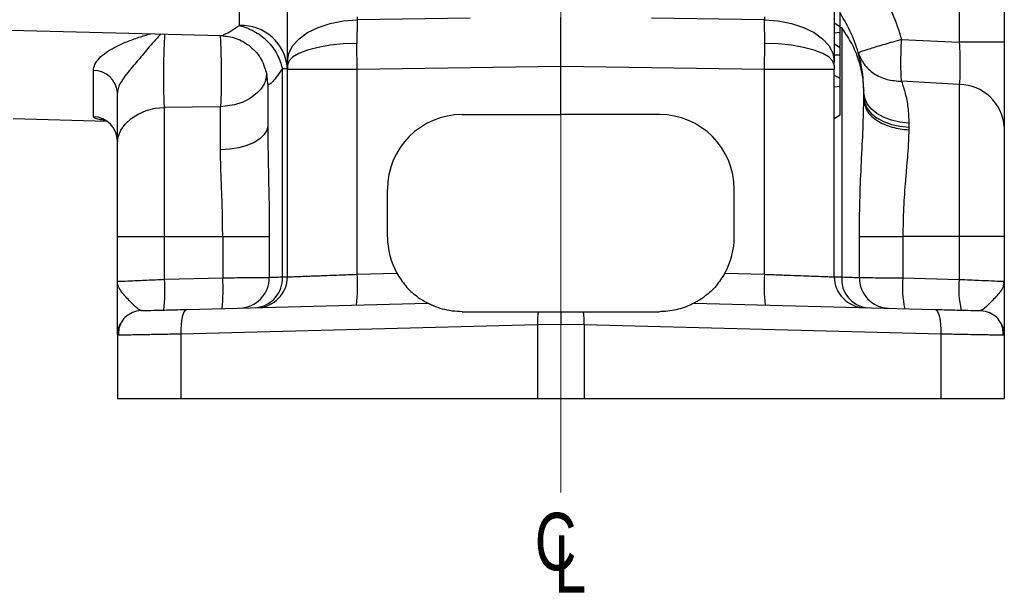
# Model space of a CAD drawing. Header units: inches. Extents: x 0.4 to 16.6, y 0.2 to 10.8.
# Tile 14 of 18: x 11.6 to 14.1, y 3.9 to 5.3. Entities that reach past the tile are written whole.
import ezdxf

# ---------------------------------------------------------------- set-up
doc = ezdxf.new("R2010")
doc.units = ezdxf.units.IN
doc.header["$MEASUREMENT"] = 0
doc.linetypes.add('CENTERX2', pattern=[0.8, 0.5, -0.1, 0.1, -0.1])
doc.layers.add('SLD-0', color=7, linetype='Continuous', lineweight=25)
doc.styles.add('SLDTEXTSTYLE0', font='TXT', dxfattribs={"width": 0.75})

# ---------------------------------------------------------------- blocks, each defined once
blk = doc.blocks.new('SW_SYMBOL_MOD_CL')
at = {"layer": 'SLD-0', "color": 0, "char_height": 30.82, "attachment_point": 5, "style": 'SLDTEXTSTYLE0'}
for s, insert in [('C', (15.75, 23.62)), ('L', (23.62, 11.81))]:
    blk.add_mtext(s, dxfattribs=dict(at, insert=insert))

msp = doc.modelspace()

# ---------------------------------------------------------------- linework, layer by layer
at = {"color": 7, "linetype": 'Continuous', "lineweight": 25}
for p, q in [((13.698, 6.0215), (13.698, 5.2117)), ((12.3105, 5.2117), (12.3105, 5.8209)), ((14.0151, 5.7699), (14.0151, 5.2607)), ((14.1292, 5.7328), (14.1292, 5.2607)), ((12.1887, 5.3031), (12.1887, 5.5892)), ((12.4874, 5.325), (12.4874, 5.3177)), ((12.7743, 5.3217), (12.4874, 5.3177)), ((13.521, 5.3177), (13.2341, 5.3217)), ((13.521, 5.325), (13.521, 5.3177)), ((11.3199, 5.2991), (12.1418, 5.2775)), ((12.4874, 5.3177), (12.487, 5.2577)), ((13.5214, 5.2577), (13.521, 5.3177)), ((13.713, 5.2993), (13.698, 5.3091)), ((13.713, 5.2857), (13.713, 5.2993)), ((13.7167, 5.2977), (13.7167, 4.6652)), ((13.698, 5.284), (13.713, 5.2857)), ((12.4874, 5.1917), (12.487, 5.2577)), ((13.521, 5.1917), (13.5214, 5.2577)), ((13.698, 5.2568), (13.713, 5.247)), ((13.713, 5.2289), (13.713, 5.247)), ((13.8685, 5.2679), (14.0151, 5.2607)), ((14.1292, 5.2607), (14.0151, 5.2607)), ((13.698, 5.2288), (13.713, 5.2289)), ((13.713, 5.1721), (13.713, 5.2289)), ((12.3105, 5.2117), (12.3105, 5.2022)), ((12.3105, 5.2022), (12.3105, 5.1917)), ((13.0042, 5.1988), (12.4874, 5.1917)), ((13.521, 5.1917), (13.0042, 5.1988)), ((13.0042, 5.0771), (13.0042, 5.1988)), ((13.698, 5.2022), (13.698, 5.2117)), ((13.698, 5.2022), (13.698, 5.1917)), ((11.8183, 5.0716), (11.8183, 5.1889)), ((12.2565, 5.1843), (12.2584, 5.1791)), ((12.298, 4.6653), (12.298, 5.1938)), ((12.3105, 4.6654), (12.3105, 5.1917)), ((12.4874, 5.1917), (12.3105, 5.1917)), ((12.4874, 4.672), (12.4874, 5.1917)), ((13.521, 4.672), (13.521, 5.1917)), ((13.698, 5.1917), (13.521, 5.1917)), ((13.698, 4.6654), (13.698, 5.1917)), ((13.698, 5.1774), (13.713, 5.1693)), ((12.2605, 5.157), (12.2605, 5.0488)), ((13.698, 5.1472), (13.713, 5.149)), ((13.713, 5.149), (13.713, 5.1693)), ((13.713, 5.0768), (13.713, 5.149)), ((14.0151, 5.1534), (13.8685, 5.1615)), ((14.0151, 5.1534), (14.0151, 4.7681)), ((13.7729, 5.1331), (13.7729, 5.1382)), ((13.773, 5.1331), (13.7729, 5.1379)), ((13.773, 5.1331), (13.7729, 5.1367)), ((13.7729, 5.1124), (13.7729, 5.1331)), ((13.7729, 5.1331), (13.773, 5.1331)), ((13.773, 5.1199), (13.773, 5.1331)), ((12.1409, 5.097), (11.9988, 5.0953)), ((12.1409, 4.9877), (12.1409, 5.097)), ((13.7729, 5.1112), (13.773, 5.1199)), ((11.9988, 4.7681), (11.9988, 5.0953)), ((12.7542, 5.0771), (13.0042, 5.0771)), ((13.2542, 5.0771), (13.0042, 5.0771)), ((13.698, 5.0671), (13.713, 5.0768)), ((11.6151, 5.0669), (11.8522, 5.0607)), ((13.8871, 5.0551), (13.8871, 5.0448)), ((13.8871, 5.0448), (13.887, 5.0381)), ((12.5642, 4.7671), (12.5642, 4.8871)), ((13.4442, 4.7671), (13.4442, 4.8871)), ((11.8792, 4.7681), (11.9988, 4.7681)), ((11.8792, 4.6541), (11.8792, 4.7681)), ((11.9988, 4.7681), (12.1464, 4.7681)), ((11.9988, 4.6592), (11.9988, 4.7681)), ((12.1464, 4.7681), (12.1464, 4.663)), ((12.1464, 4.7681), (12.2645, 4.7681)), ((12.2645, 4.7681), (12.2645, 4.6642)), ((13.7616, 4.6638), (13.7616, 4.7681)), ((13.7616, 4.7681), (13.8719, 4.7681)), ((13.8719, 4.7681), (13.8719, 4.6627)), ((14.0151, 4.7681), (13.8719, 4.7681)), ((14.0151, 4.7681), (14.0151, 4.6589)), ((14.1292, 4.7681), (14.0151, 4.7681)), ((14.1292, 4.7681), (14.1292, 4.6541)), ((12.4874, 4.672), (12.5882, 4.6746)), ((13.4202, 4.6746), (13.521, 4.672)), ((11.9988, 4.6592), (12.1464, 4.663)), ((13.8719, 4.6627), (14.0151, 4.6589)), ((14.1253, 4.6543), (14.1292, 4.6541)), ((14.1287, 4.6458), (14.1272, 4.6542)), ((14.1292, 4.6541), (14.1273, 4.6456)), ((12.0552, 4.5827), (12.6661, 4.5987)), ((13.3423, 4.5987), (13.9532, 4.5827)), ((12.7542, 4.5771), (12.9467, 4.5771)), ((13.0617, 4.5771), (13.2542, 4.5771)), ((12.945, 4.5439), (12.04, 4.5202)), ((13.0042, 4.545), (12.945, 4.5439)), ((12.945, 4.5439), (12.945, 4.3571)), ((13.0634, 4.5439), (13.0042, 4.545)), ((13.0634, 4.5439), (13.0634, 4.3571)), ((13.9684, 4.5202), (13.0634, 4.5439)), ((11.8792, 4.5172), (11.8792, 4.3571)), ((12.04, 4.5202), (12.04, 4.3571)), ((13.9684, 4.5202), (13.9684, 4.3571)), ((14.1292, 4.5172), (14.1292, 4.3571)), ((11.8792, 4.3571), (12.04, 4.3571)), ((12.04, 4.3571), (12.945, 4.3571)), ((12.945, 4.3571), (13.0634, 4.3571)), ((13.0634, 4.3571), (13.9684, 4.3571)), ((13.9684, 4.3571), (14.1292, 4.3571))]:
    msp.add_line(p, q, dxfattribs=at)
at = {"color": 8, "linetype": 'Continuous', "lineweight": 25}
msp.add_line((13.713, 5.2977), (13.7167, 5.2977), dxfattribs=at)
at = {"color": 7, "linetype": 'Continuous', "lineweight": 25, "flags": 128}
for points in [[(12.3105, 5.2117), (12.3138, 5.2318), (12.3238, 5.2512), (12.34, 5.2692), (12.3618, 5.2851), (12.3885, 5.2983), (12.4191, 5.3084), (12.4525, 5.3149), (12.4874, 5.3177)], [(13.521, 5.3177), (13.5559, 5.3149), (13.5893, 5.3084), (13.6199, 5.2983), (13.6466, 5.2851), (13.6684, 5.2692), (13.6846, 5.2512), (13.6946, 5.2318), (13.698, 5.2117)], [(13.521, 5.3177), (13.5559, 5.3149), (13.5893, 5.3084), (13.6199, 5.2983), (13.6466, 5.2851), (13.6684, 5.2692), (13.6846, 5.2512), (13.6946, 5.2318), (13.698, 5.2117)], [(12.487, 5.2577), (12.4521, 5.2563), (12.4188, 5.2528), (12.3883, 5.2475), (12.3617, 5.2406), (12.3399, 5.2323), (12.3237, 5.2229), (12.3138, 5.2127), (12.3105, 5.2022)], [(13.698, 5.2022), (13.6946, 5.2127), (13.6847, 5.2229), (13.6685, 5.2323), (13.6467, 5.2406), (13.6201, 5.2475), (13.5896, 5.2528), (13.5563, 5.2563), (13.5214, 5.2577)], [(13.8871, 5.0551), (13.8643, 5.0577), (13.8427, 5.0629), (13.8229, 5.0705), (13.8058, 5.0802), (13.7918, 5.0918), (13.7815, 5.1047), (13.7751, 5.1186), (13.773, 5.1331)], [(13.773, 5.1199), (13.7751, 5.106), (13.7815, 5.0926), (13.7918, 5.0801), (13.8058, 5.069), (13.8229, 5.0596), (13.8427, 5.0523), (13.8643, 5.0473), (13.8871, 5.0448)], [(11.8792, 5.003), (11.8815, 5.0205), (11.8882, 5.0374), (11.8991, 5.0531), (11.9139, 5.0669), (11.932, 5.0784), (11.9526, 5.0872), (11.9752, 5.0929), (11.9988, 5.0953)], [(12.2605, 5.0488), (12.2582, 5.0372), (12.2515, 5.0261), (12.2405, 5.0157), (12.2258, 5.0065), (12.2077, 4.9989), (12.187, 4.9931), (12.1645, 4.9894), (12.1409, 4.9877)], [(11.9401, 4.5797), (11.9281, 4.5782), (11.9172, 4.5747)], [(12.0552, 4.5827), (12.0519, 4.5814), (12.0489, 4.5778), (12.0461, 4.572), (12.0438, 4.5643), (12.0419, 4.5548), (12.0407, 4.544), (12.04, 4.5324), (12.04, 4.5202)], [(13.9532, 4.5827), (13.9565, 4.5814), (13.9595, 4.5778), (13.9623, 4.572), (13.9646, 4.5643), (13.9665, 4.5548), (13.9677, 4.544), (13.9684, 4.5324), (13.9684, 4.5202)], [(14.0683, 4.5797), (14.0803, 4.5782), (14.0912, 4.5747)]]:
    msp.add_lwpolyline(points, dxfattribs=at)
at = {"color": 8, "linetype": 'Continuous', "lineweight": 25, "flags": 128}
msp.add_lwpolyline([(12.2605, 5.157), (12.2581, 5.1807), (12.2579, 5.1816)], dxfattribs=at)
at = {"color": 7, "linetype": 'Continuous', "lineweight": 25}
for centre, radius, start, end in [((12.1933, 5.1857), 0.1175, 3.963, 92.2148), ((11.8195, 5.1291), 0.0598, 2.6275, 91.0722), ((14.014, 5.0379), 0.1155, 4.113, 89.4417), ((11.8169, 5.0094), 0.0623, 0.1913, 88.7036), ((12.7542, 4.8871), 0.19, 90, 180), ((13.2542, 4.8871), 0.19, 0, 90), ((12.7542, 4.7671), 0.19, 180, 209.1178), ((13.2542, 4.7671), 0.19, 330.8822, 0), ((12.039, 4.6408), 0.4495, 354.0238, 3.977), ((13.9694, 4.6408), 0.4495, 176.023, 185.9762), ((11.5503, 4.628), 0.4495, 354.0238, 3.977), ((11.698, 4.6319), 0.4495, 354.0238, 3.977), ((12.187, 4.6637), 0.0776, 271.8051, 0.3396), ((12.2239, 4.6612), 0.0742, 274.5821, 3.1031), ((12.2325, 4.6654), 0.078, 271.5, 0), ((13.776, 4.6654), 0.078, 180, 268.5), ((13.789, 4.6593), 0.0726, 175.3697, 263.6146), ((13.8384, 4.6625), 0.0768, 179.0583, 267.6359), ((14.0996, 4.6374), 0.229, 173.672, 193.3094), ((14.2427, 4.6337), 0.229, 173.672, 193.3094), ((13.1472, 4.5498), 0.2024, 172.2635, 181.6685), ((12.8612, 4.5498), 0.2024, 358.3315, 7.7365), ((11.9417, 4.5172), 0.0625, 150.5365, 180), ((14.0667, 4.5172), 0.0625, 0, 29.4635)]:
    msp.add_arc(centre, radius, start, end, dxfattribs=at)
for points, knots in [([(13.8121, 5.3965), (13.8237, 5.376), (13.8471, 5.3352), (13.8614, 5.2904), (13.8685, 5.2679)], [0, 0, 0, 0, 0.5000988, 1, 1, 1, 1]), ([(13.713, 5.3021), (13.713, 5.3024), (13.713, 5.3055), (13.713, 5.3082), (13.713, 5.312), (13.713, 5.3264), (13.713, 5.3404), (13.713, 5.3531)], [0, 0, 0, 0, 0.014749, 0.132488, 0.168113, 0.238154, 1, 1, 1, 1]), ([(13.0042, 5.1988), (13.0042, 5.221), (13.0042, 5.2655), (13.0042, 5.304), (13.0042, 5.3233)], [0, 0, 0, 0, 0.500104, 1, 1, 1, 1]), ([(13.7724, 5.1433), (13.7719, 5.155), (13.7707, 5.1833), (13.7608, 5.2294), (13.7438, 5.2813), (13.7231, 5.3166), (13.7133, 5.3334)], [0, 0, 0, 0, 0.184844, 0.444926, 0.735541, 1, 1, 1, 1]), ([(12.1887, 5.3031), (12.2011, 5.2991), (12.2266, 5.2909), (12.2604, 5.2646), (12.2866, 5.231), (12.2942, 5.206), (12.298, 5.1938)], [0, 0, 0, 0, 0.242922, 0.5, 0.757078, 1, 1, 1, 1]), ([(13.7729, 5.1382), (13.7725, 5.1461), (13.7719, 5.16), (13.7687, 5.1812), (13.7643, 5.201), (13.7556, 5.2287), (13.7416, 5.2612), (13.7246, 5.286), (13.7167, 5.2977)], [0, 0, 0, 0, 0.143942, 0.253745, 0.387556, 0.507707, 0.768888, 1, 1, 1, 1]), ([(12.1418, 5.2775), (12.1547, 5.276), (12.1815, 5.2728), (12.2181, 5.251), (12.2457, 5.22), (12.2531, 5.1954), (12.2565, 5.1843)], [0, 0, 0, 0, 0.24469, 0.508677, 0.777622, 1, 1, 1, 1]), ([(13.713, 5.2498), (13.713, 5.2542), (13.713, 5.2613), (13.713, 5.2733), (13.713, 5.2809), (13.713, 5.2857)], [0, 0, 0, 0, 0.368857, 0.600014, 1, 1, 1, 1]), ([(13.7591, 5.2342), (13.7596, 5.2346), (13.7606, 5.2353), (13.7705, 5.2388), (13.7903, 5.2451), (13.8249, 5.2555), (13.8543, 5.2639), (13.8685, 5.2679)], [0, 0, 0, 0, 0.155402, 0.290784, 0.500734, 0.757931, 1, 1, 1, 1]), ([(13.8685, 5.1615), (13.8681, 5.1676), (13.8672, 5.18), (13.8668, 5.2063), (13.8672, 5.2362), (13.8681, 5.2575), (13.8685, 5.2679)], [0, 0, 0, 0, 0.245886, 0.5, 0.754114, 1, 1, 1, 1]), ([(14.0151, 5.2607), (14.0156, 5.2499), (14.0165, 5.2283), (14.0169, 5.1982), (14.0165, 5.1718), (14.0156, 5.1596), (14.0151, 5.1534)], [0, 0, 0, 0, 0.249665, 0.499797, 0.74992, 1, 1, 1, 1]), ([(14.1292, 5.2607), (14.1292, 5.2392), (14.1292, 5.1961), (14.1292, 5.136), (14.1292, 5.0832), (14.1292, 5.0585), (14.1292, 5.0462)], [0, 0, 0, 0, 0.249425, 0.499797, 0.75016, 1, 1, 1, 1]), ([(13.7591, 5.2342), (13.763, 5.2242), (13.7712, 5.2038), (13.7972, 5.1801), (13.8306, 5.1643), (13.8561, 5.1624), (13.8685, 5.1615)], [0, 0, 0, 0, 0.243777, 0.5, 0.756223, 1, 1, 1, 1]), ([(13.698, 5.2022), (13.698, 5.2002), (13.698, 5.1968), (13.698, 5.1932), (13.698, 5.1917)], [0, 0, 0, 0, 0.55964, 1, 1, 1, 1]), ([(12.1426, 5.1885), (12.1426, 5.1801), (12.1427, 5.1629), (12.1424, 5.1383), (12.1418, 5.1155), (12.1412, 5.1032), (12.1409, 5.097)], [0, 0, 0, 0, 0.247346, 0.5, 0.752654, 1, 1, 1, 1]), ([(12.298, 5.1938), (12.2926, 5.186), (12.2821, 5.1709), (12.27, 5.1568), (12.2619, 5.1504), (12.2609, 5.1548), (12.2605, 5.157)], [0, 0, 0, 0, 0.257678, 0.49917, 0.75154, 1, 1, 1, 1]), ([(13.8685, 5.1615), (13.8718, 5.1514), (13.8782, 5.1315), (13.8854, 5.0957), (13.8865, 5.0687), (13.8871, 5.0551)], [0, 0, 0, 0, 0.337837, 0.668835, 1, 1, 1, 1]), ([(11.8792, 5.003), (11.8792, 5.0119), (11.8792, 5.0297), (11.8792, 5.0613), (11.8792, 5.0953), (11.8792, 5.1196), (11.8792, 5.1318)], [0, 0, 0, 0, 0.249952, 0.499881, 0.750751, 1, 1, 1, 1]), ([(13.7729, 5.1382), (13.7729, 5.1381), (13.7729, 5.138), (13.7729, 5.1377), (13.7729, 5.1376), (13.7729, 5.1373), (13.7729, 5.137), (13.7729, 5.1368), (13.7729, 5.1367)], [0, 0, 0, 0, 0.07179, 0.128658, 0.183035, 0.245906, 0.499647, 1, 1, 1, 1]), ([(13.7616, 4.7681), (13.7619, 4.798), (13.7624, 4.8577), (13.7661, 4.9459), (13.7708, 5.032), (13.7722, 5.0856), (13.7729, 5.1124)], [0, 0, 0, 0, 0.2499471, 0.4996366, 0.7499297, 1, 1, 1, 1]), ([(13.7729, 5.1124), (13.7729, 5.1121), (13.7729, 5.1118), (13.7729, 5.1114), (13.7729, 5.1113), (13.7729, 5.1112), (13.7729, 5.1112)], [0, 0, 0, 0, 0.615825, 0.830143, 0.919234, 1, 1, 1, 1]), ([(13.7729, 5.1112), (13.7752, 5.1014), (13.7793, 5.0834), (13.8062, 5.0603), (13.8423, 5.0437), (13.8724, 5.0399), (13.887, 5.0381)], [0, 0, 0, 0, 0.272002, 0.499832, 0.75843, 1, 1, 1, 1]), ([(12.2605, 5.0488), (12.2608, 5.0189), (12.2615, 4.9589), (12.264, 4.8642), (12.2644, 4.8002), (12.2645, 4.7681)], [0, 0, 0, 0, 0.33252, 0.665639, 1, 1, 1, 1]), ([(14.1292, 5.0462), (14.1292, 5.0388), (14.1292, 5.024), (14.1292, 4.996), (14.1292, 4.9643), (14.1292, 4.9287), (14.1292, 4.8903), (14.1292, 4.8372), (14.1292, 4.7955), (14.1292, 4.7681)], [0, 0, 0, 0, 0.122919, 0.245852, 0.373037, 0.500252, 0.627436, 0.754651, 1, 1, 1, 1]), ([(13.887, 5.0381), (13.8867, 5.029), (13.8861, 5.0092), (13.884, 4.9782), (13.8812, 4.9447), (13.8775, 4.8997), (13.873, 4.8404), (13.8723, 4.7922), (13.8719, 4.7681)], [0, 0, 0, 0, 0.11568, 0.250363, 0.368823, 0.500966, 0.750309, 1, 1, 1, 1]), ([(11.8792, 4.7681), (11.8792, 4.7899), (11.8792, 4.834), (11.8792, 4.8973), (11.8792, 4.9558), (11.8792, 4.9874), (11.8792, 5.003)], [0, 0, 0, 0, 0.2472771, 0.5, 0.7527229, 1, 1, 1, 1]), ([(12.1464, 4.7681), (12.1463, 4.7807), (12.1462, 4.8055), (12.1453, 4.8437), (12.144, 4.8813), (12.1425, 4.9191), (12.1412, 4.9546), (12.141, 4.9771), (12.1409, 4.9877)], [0, 0, 0, 0, 0.165301, 0.324245, 0.501748, 0.667475, 0.841969, 1, 1, 1, 1]), ([(12.3105, 4.6654), (12.3111, 4.6654), (12.3123, 4.6655), (12.3222, 4.6658), (12.3384, 4.6664), (12.3569, 4.6671), (12.3742, 4.6678), (12.3882, 4.6683), (12.4041, 4.6689), (12.4243, 4.6696), (12.452, 4.6707), (12.4746, 4.6715), (12.4874, 4.672)], [0, 0, 0, 0, 0.120101, 0.243422, 0.369967, 0.499742, 0.56004, 0.623422, 0.689888, 0.759437, 0.863803, 1, 1, 1, 1]), ([(12.5882, 4.6746), (12.5954, 4.6634), (12.6103, 4.6402), (12.6357, 4.6176), (12.6543, 4.6052), (12.6644, 4.5996), (12.6656, 4.599), (12.6661, 4.5987)], [0, 0, 0, 0, 0.271583, 0.562775, 0.77925, 0.897015, 1, 1, 1, 1]), ([(13.4202, 4.6746), (13.413, 4.6634), (13.3981, 4.6402), (13.3727, 4.6176), (13.3541, 4.6052), (13.344, 4.5996), (13.3428, 4.599), (13.3423, 4.5987)], [0, 0, 0, 0, 0.271583, 0.562775, 0.77925, 0.897015, 1, 1, 1, 1]), ([(13.521, 4.672), (13.5278, 4.6717), (13.5406, 4.6712), (13.5584, 4.6706), (13.5736, 4.67), (13.5946, 4.6692), (13.62, 4.6683), (13.6478, 4.6672), (13.67, 4.6664), (13.6862, 4.6658), (13.6961, 4.6655), (13.6974, 4.6654), (13.698, 4.6654)], [0, 0, 0, 0, 0.072183, 0.136385, 0.192606, 0.240842, 0.376678, 0.500231, 0.630011, 0.756563, 0.879891, 1, 1, 1, 1]), ([(11.8792, 4.6541), (11.8809, 4.6542), (11.8844, 4.6543), (11.9119, 4.6555), (11.9519, 4.6572), (11.9835, 4.6585), (11.9988, 4.6592)], [0, 0, 0, 0, 0.24353, 0.499859, 0.759237, 1, 1, 1, 1]), ([(11.9401, 4.5797), (11.9367, 4.5811), (11.9293, 4.5842), (11.9105, 4.6043), (11.8923, 4.6234), (11.8811, 4.6403), (11.8799, 4.6494), (11.8792, 4.6541)], [0, 0, 0, 0, 0.184892, 0.402524, 0.672619, 0.831213, 1, 1, 1, 1]), ([(11.8792, 4.5172), (11.8792, 4.5178), (11.8792, 4.519), (11.8792, 4.528), (11.8792, 4.5415), (11.8792, 4.5593), (11.8792, 4.5804), (11.8792, 4.6037), (11.8792, 4.6284), (11.8792, 4.6455), (11.8792, 4.6541)], [0, 0, 0, 0, 0.124927, 0.250101, 0.372676, 0.500524, 0.625073, 0.749501, 0.874662, 1, 1, 1, 1]), ([(12.1464, 4.663), (12.1627, 4.6632), (12.1913, 4.6635), (12.2277, 4.6638), (12.2542, 4.6641), (12.2612, 4.6642), (12.2645, 4.6642)], [0, 0, 0, 0, 0.285011, 0.499936, 0.757669, 1, 1, 1, 1]), ([(12.2645, 4.6642), (12.268, 4.6643), (12.275, 4.6645), (12.2903, 4.665), (12.298, 4.6653)], [0, 0, 0, 0, 0.4960907, 1, 1, 1, 1]), ([(12.298, 4.6653), (12.3016, 4.6653), (12.3089, 4.6654), (12.3099, 4.6654), (12.3105, 4.6654)], [0, 0, 0, 0, 0.5043089, 1, 1, 1, 1]), ([(13.698, 4.6654), (13.6988, 4.6654), (13.7004, 4.6654), (13.7112, 4.6653), (13.7167, 4.6652)], [0, 0, 0, 0, 0.493424, 1, 1, 1, 1]), ([(13.7167, 4.6652), (13.7263, 4.6649), (13.7454, 4.6643), (13.7562, 4.6639), (13.7616, 4.6638)], [0, 0, 0, 0, 0.505452, 1, 1, 1, 1]), ([(13.7616, 4.6638), (13.7649, 4.6637), (13.772, 4.6637), (13.7946, 4.6634), (13.8282, 4.6631), (13.8568, 4.6628), (13.8719, 4.6627)], [0, 0, 0, 0, 0.203756, 0.4384, 0.703847, 1, 1, 1, 1]), ([(14.1292, 4.6541), (14.1292, 4.6455), (14.1292, 4.6284), (14.1292, 4.6037), (14.1292, 4.5804), (14.1292, 4.5593), (14.1292, 4.5415), (14.1292, 4.528), (14.1292, 4.519), (14.1292, 4.5178), (14.1292, 4.5172)], [0, 0, 0, 0, 0.125346, 0.250506, 0.374932, 0.499481, 0.627284, 0.749901, 0.875074, 1, 1, 1, 1]), ([(12.7542, 4.5771), (12.7456, 4.5774), (12.728, 4.5781), (12.7034, 4.5835), (12.6833, 4.5905), (12.6712, 4.5961), (12.6666, 4.5985), (12.6662, 4.5987), (12.6661, 4.5987)], [0, 0, 0, 0, 0.217665, 0.441861, 0.668432, 0.838327, 0.95064, 1, 1, 1, 1]), ([(13.3423, 4.5987), (13.3418, 4.5985), (13.3406, 4.5978), (13.3305, 4.5928), (13.308, 4.5839), (13.2798, 4.5777), (13.2595, 4.5772), (13.2542, 4.5771)], [0, 0, 0, 0, 0.107204, 0.253374, 0.487238, 0.867556, 1, 1, 1, 1]), ([(11.9175, 4.5749), (11.912, 4.5719), (11.9008, 4.566), (11.889, 4.5514), (11.8821, 4.5347), (11.8821, 4.523), (11.8821, 4.5173)], [0, 0, 0, 0, 0.250666, 0.507467, 0.760157, 1, 1, 1, 1]), ([(11.9401, 4.5797), (11.9416, 4.5797), (11.9447, 4.5798), (11.97, 4.5805), (12.0076, 4.5815), (12.0396, 4.5823), (12.0552, 4.5827)], [0, 0, 0, 0, 0.243268, 0.499953, 0.756665, 1, 1, 1, 1]), ([(12.9467, 4.5771), (12.9526, 4.5771), (12.9649, 4.5771), (12.9841, 4.5771), (12.9975, 4.5771), (13.0042, 4.5771)], [0, 0, 0, 0, 0.311383, 0.654131, 1, 1, 1, 1]), ([(13.0042, 4.5771), (13.0103, 4.5771), (13.023, 4.5771), (13.0422, 4.5771), (13.0552, 4.5771), (13.0617, 4.5771)], [0, 0, 0, 0, 0.311383, 0.654131, 1, 1, 1, 1]), ([(13.0042, 4.5771), (13.0042, 4.5718), (13.0042, 4.5617), (13.0042, 4.5505), (13.0042, 4.545)], [0, 0, 0, 0, 0.5178694, 1, 1, 1, 1]), ([(13.9532, 4.5827), (13.9688, 4.5823), (14.0008, 4.5815), (14.0384, 4.5805), (14.0637, 4.5798), (14.0668, 4.5797), (14.0683, 4.5797)], [0, 0, 0, 0, 0.243335, 0.500047, 0.756732, 1, 1, 1, 1]), ([(14.1263, 4.5173), (14.1263, 4.523), (14.1263, 4.5347), (14.1194, 4.5514), (14.1076, 4.566), (14.0964, 4.5719), (14.0909, 4.5749)], [0, 0, 0, 0, 0.2398432, 0.4925335, 0.7493345, 1, 1, 1, 1]), ([(12.04, 4.5202), (12.0273, 4.52), (12.0029, 4.5195), (11.9742, 4.519), (11.9528, 4.5186), (11.9372, 4.5183), (11.9203, 4.518), (11.9035, 4.5177), (11.8895, 4.5174), (11.8808, 4.5173), (11.8797, 4.5172), (11.8792, 4.5172)], [0, 0, 0, 0, 0.139978, 0.269967, 0.351121, 0.427825, 0.500077, 0.628489, 0.754613, 0.87845, 1, 1, 1, 1]), ([(14.1292, 4.5172), (14.1292, 4.5172), (14.1291, 4.5172), (14.1263, 4.5173), (14.1262, 4.5173)], [0, 0, 0, 0, 0.972735, 1, 1, 1, 1])]:
    msp.add_open_spline(points, degree=3, knots=knots, dxfattribs=at)
at = {"color": 8, "linetype": 'Continuous', "lineweight": 25}
for points, knots in [([(12.1418, 5.2777), (12.1419, 5.2777), (12.143, 5.2766), (12.1517, 5.2804), (12.1672, 5.2886), (12.1814, 5.2982), (12.1887, 5.3031)], [0, 0, 0, 0, 0.01948, 0.33524, 0.66041, 1, 1, 1, 1]), ([(11.8183, 5.1889), (11.8191, 5.194), (11.8207, 5.2045), (11.8326, 5.2202), (11.8506, 5.2354), (11.8744, 5.2494), (11.9026, 5.2621), (11.9326, 5.2729), (11.9538, 5.2792), (11.9639, 5.2822)], [0, 0, 0, 0, 0.14249, 0.285833, 0.427159, 0.574769, 0.71969, 0.865843, 1, 1, 1, 1]), ([(11.9904, 5.2815), (11.9839, 5.2749), (11.9684, 5.2592), (11.9437, 5.2285), (11.914, 5.1943), (11.8919, 5.167), (11.8808, 5.1456), (11.8797, 5.1363), (11.8792, 5.1318)], [0, 0, 0, 0, 0.151323, 0.361337, 0.543259, 0.781877, 0.892595, 1, 1, 1, 1]), ([(11.9988, 5.0953), (11.9984, 5.1022), (11.9977, 5.1159), (11.9971, 5.1416), (11.9969, 5.1693), (11.997, 5.198), (11.9975, 5.2263), (11.9984, 5.2522), (11.9992, 5.271), (11.9999, 5.2791), (12.0001, 5.2812)], [0, 0, 0, 0, 0.135551, 0.271389, 0.406807, 0.542061, 0.677859, 0.813516, 0.949038, 1, 1, 1, 1]), ([(12.1399, 5.2776), (12.14, 5.2763), (12.1406, 5.2683), (12.1414, 5.2483), (12.1423, 5.2194), (12.1425, 5.1987), (12.1426, 5.1885)], [0, 0, 0, 0, 0.063198, 0.378681, 0.694165, 1, 1, 1, 1]), ([(12.2582, 5.1798), (12.2567, 5.1712), (12.2533, 5.1509), (12.2276, 5.1238), (12.1884, 5.1024), (12.1568, 5.0988), (12.1409, 5.097)], [0, 0, 0, 0, 0.198973, 0.465982, 0.732991, 1, 1, 1, 1]), ([(11.8467, 5.0628), (11.8421, 5.0633), (11.8312, 5.0646), (11.8208, 5.0675), (11.8191, 5.0702), (11.8183, 5.0716)], [0, 0, 0, 0, 0.267478, 0.634831, 1, 1, 1, 1]), ([(14.0151, 4.6589), (14.0242, 4.6586), (14.0414, 4.6578), (14.07, 4.6566), (14.0994, 4.6554), (14.1212, 4.6544), (14.1243, 4.6543), (14.1253, 4.6543)], [0, 0, 0, 0, 0.169151, 0.320363, 0.568084, 0.85799, 1, 1, 1, 1]), ([(14.1273, 4.6456), (14.1269, 4.6437), (14.1258, 4.6375), (14.1158, 4.6234), (14.098, 4.6043), (14.0791, 4.5842), (14.0717, 4.5811), (14.0683, 4.5797)], [0, 0, 0, 0, 0.0747072, 0.2512518, 0.5519169, 0.7941815, 1, 1, 1, 1]), ([(14.1262, 4.5173), (14.1239, 4.5173), (14.12, 4.5174), (14.1097, 4.5176), (14.0985, 4.5178), (14.0835, 4.5181), (14.0637, 4.5185), (14.0374, 4.5189), (14.0055, 4.5195), (13.9811, 4.52), (13.9684, 4.5202)], [0, 0, 0, 0, 0.13762, 0.233474, 0.330492, 0.428675, 0.554371, 0.691494, 0.840039, 1, 1, 1, 1])]:
    msp.add_open_spline(points, degree=3, knots=knots, dxfattribs=at)
at = {"color": 7, "linetype": 'Continuous', "lineweight": 25}
msp.add_open_spline([(12.298, 5.1938), (12.3016, 5.1938), (12.3088, 5.1938), (12.3099, 5.1938), (12.3105, 5.1938)], degree=3, dxfattribs=at)
at = {"layer": 'SLD-0', "color": 7, "linetype": 'CENTERX2', "lineweight": 18, "ltscale": 2}
msp.add_line((13.0042, 4.1185), (13.0042, 8.2349), dxfattribs=at)

# ---------------------------------------------------------------- block references
at = {"layer": 'SLD-0', "color": 7, "xscale": 0.004731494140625, "yscale": 0.004731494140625, "zscale": 0.004731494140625}
msp.add_blockref('SW_SYMBOL_MOD_CL', (12.9164, 3.8812), dxfattribs=at)

doc.saveas('drawing.dxf')
